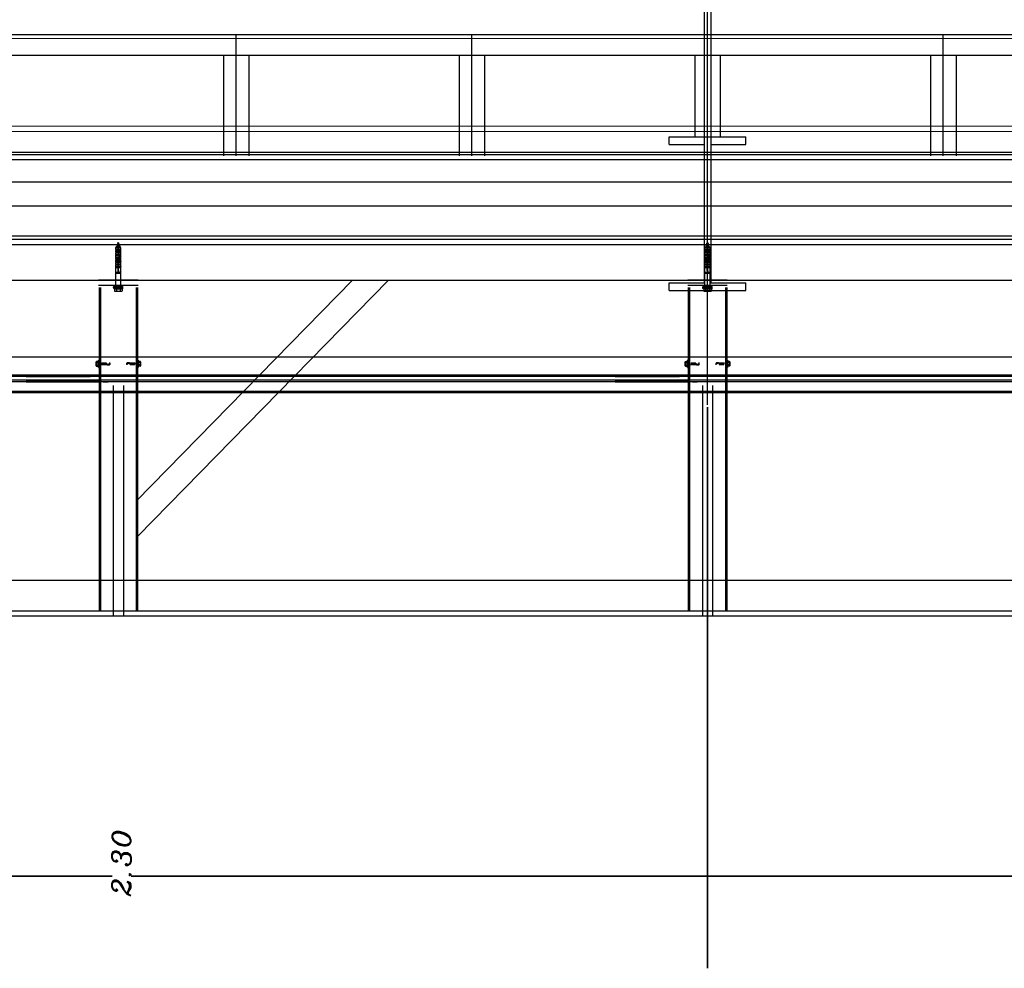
# Model space of a CAD drawing. Header units: millimetres. Extents: x -74 to 79, y 0 to 54.
# Tile 27 of 164: x -59.23 to -57.31, y 7.66 to 9.51. Entities that reach past the tile are written whole.
import ezdxf

# ---------------------------------------------------------------- set-up
doc = ezdxf.new("R2010")
doc.units = ezdxf.units.MM
doc.linetypes.add('HIDDENX2', pattern=[0.75, 0.5, -0.25])
for name, color, linetype, lineweight in [('01_NeubauBemaßung', 7, 'Continuous', 20), ('Alu-0.5', 7, 'Continuous', 20), ('Arktura_Atmosphera_Standard_Rise$Drops', 7, 'Continuous', 20), ('Arktura_Atmosphera_Standard_Rise$Ribs', 7, 'Continuous', 20), ('Bemaßung 1_100', 7, 'Continuous', 20)]:
    doc.layers.add(name, color=color, linetype=linetype, lineweight=lineweight)
doc.styles.add('Italic', font='Italic', dxfattribs={"width": 1.15})

msp = doc.modelspace()

# ---------------------------------------------------------------- linework, layer by layer
at = {"color": 2, "linetype": 'Continuous', "lineweight": 35}
for p, q in [((-57.8846342, 8.7569307), (-57.8846342, 7.6612995)), ((-57.8846342, 8.7569307), (-57.8846342, 7.6612995)), ((-60.1656342, 7.8412995), (-59.0465751, 7.8412995)), ((-57.9036342, 7.8412995), (-59.0098183, 7.8412995)), ((-57.8846342, 7.8412995), (-57.9036342, 7.8412995)), ((-57.8846342, 7.8412995), (-57.8656342, 7.8412995)), ((-57.8656342, 7.8412995), (-56.7465751, 7.8412995))]:
    msp.add_line(p, q, dxfattribs=at)
at = {"layer": '01_NeubauBemaßung', "color": 3, "linetype": 'HIDDENX2', "lineweight": 25, "ltscale": 0.5}
for p, q in [((-59.037831, 9.0718085), (-59.0369254, 9.0723314)), ((-59.037831, 9.0718085), (-59.0312511, 9.070598)), ((-59.037831, 9.0718085), (-59.037831, 9.0717085)), ((-59.037831, 9.0717085), (-59.0317947, 9.070598)), ((-59.037831, 9.0717085), (-59.037231, 9.0713621)), ((-59.0374719, 9.070598), (-59.037231, 9.0713621)), ((-59.037231, 9.0713621), (-59.0338219, 9.070598)), ((-59.0370653, 9.0742369), (-59.0361597, 9.0747598)), ((-59.0370653, 9.0742369), (-59.0319247, 9.0733537)), ((-59.0370653, 9.0742369), (-59.0370653, 9.0741369)), ((-59.0370653, 9.0741369), (-59.0319247, 9.0732537)), ((-59.0370653, 9.0741369), (-59.0364653, 9.0737905)), ((-59.0369254, 9.0723314), (-59.0364653, 9.0737905)), ((-59.0369254, 9.0723314), (-59.0319357, 9.0710392)), ((-59.0364653, 9.0737905), (-59.0364642, 9.0737941)), ((-59.0364653, 9.0737905), (-59.0325247, 9.0729072)), ((-59.0362997, 9.0766653), (-59.0353941, 9.0771882)), ((-59.0362997, 9.0766653), (-59.0328068, 9.0761514)), ((-59.0362997, 9.0766653), (-59.0362997, 9.0765653)), ((-59.0362997, 9.0765653), (-59.0328068, 9.0760514)), ((-59.0362997, 9.0765653), (-59.0356997, 9.0762189)), ((-59.0361597, 9.0747598), (-59.0356997, 9.0762189)), ((-59.0361597, 9.0747598), (-59.0328303, 9.0738765)), ((-59.0356997, 9.0762189), (-59.0334068, 9.075705)), ((-59.0353941, 9.0771882), (-59.0346342, 9.079598)), ((-59.0353941, 9.0771882), (-59.0337124, 9.0766742)), ((-59.0346342, 9.079598), (-59.0337124, 9.0766742)), ((-59.0337124, 9.0766742), (-59.0328068, 9.0761514)), ((-59.0334068, 9.075705), (-59.0328068, 9.0760514)), ((-59.0334068, 9.075705), (-59.0328303, 9.0738765)), ((-59.0328303, 9.0738765), (-59.0319247, 9.0733537)), ((-59.0328068, 9.0761514), (-59.0328068, 9.0760514)), ((-59.0325322, 9.0729312), (-59.0325247, 9.0729072)), ((-59.0325284, 9.0729192), (-59.0319357, 9.0710392)), ((-59.0325247, 9.0729072), (-59.0319247, 9.0732537)), ((-59.0319357, 9.0710392), (-59.0311715, 9.070598)), ((-59.0319247, 9.0733537), (-59.0319247, 9.0732537)), ((-57.887831, 9.0718085), (-57.8869254, 9.0723314)), ((-57.887831, 9.0718085), (-57.8812511, 9.070598)), ((-57.887831, 9.0718085), (-57.887831, 9.0717085)), ((-57.887831, 9.0717085), (-57.8817947, 9.070598)), ((-57.887831, 9.0717085), (-57.887231, 9.0713621)), ((-57.8874719, 9.070598), (-57.887231, 9.0713621)), ((-57.887231, 9.0713621), (-57.8838219, 9.070598)), ((-57.8870653, 9.0742369), (-57.8861597, 9.0747598)), ((-57.8870653, 9.0742369), (-57.8819247, 9.0733537)), ((-57.8870653, 9.0742369), (-57.8870653, 9.0741369)), ((-57.8870653, 9.0741369), (-57.8819247, 9.0732537)), ((-57.8870653, 9.0741369), (-57.8864653, 9.0737905)), ((-57.8869254, 9.0723314), (-57.8864653, 9.0737905)), ((-57.8869254, 9.0723314), (-57.8819357, 9.0710392)), ((-57.8864653, 9.0737905), (-57.8864642, 9.0737941)), ((-57.8864653, 9.0737905), (-57.8825247, 9.0729072)), ((-57.8862997, 9.0766653), (-57.8853941, 9.0771882)), ((-57.8862997, 9.0766653), (-57.8828068, 9.0761514)), ((-57.8862997, 9.0766653), (-57.8862997, 9.0765653)), ((-57.8862997, 9.0765653), (-57.8828068, 9.0760514)), ((-57.8862997, 9.0765653), (-57.8856997, 9.0762189)), ((-57.8861597, 9.0747598), (-57.8856997, 9.0762189)), ((-57.8861597, 9.0747598), (-57.8828303, 9.0738765)), ((-57.8856997, 9.0762189), (-57.8834068, 9.075705)), ((-57.8853941, 9.0771882), (-57.8846342, 9.079598)), ((-57.8853941, 9.0771882), (-57.8837124, 9.0766742)), ((-57.8846342, 9.079598), (-57.8837124, 9.0766742)), ((-57.8837124, 9.0766742), (-57.8828068, 9.0761514)), ((-57.8834068, 9.075705), (-57.8828068, 9.0760514)), ((-57.8834068, 9.075705), (-57.8828303, 9.0738765)), ((-57.8828303, 9.0738765), (-57.8819247, 9.0733537)), ((-57.8828068, 9.0761514), (-57.8828068, 9.0760514)), ((-57.8825322, 9.0729312), (-57.8825247, 9.0729072)), ((-57.8825284, 9.0729192), (-57.8819357, 9.0710392)), ((-57.8825247, 9.0729072), (-57.8819247, 9.0732537)), ((-57.8819357, 9.0710392), (-57.8811715, 9.070598)), ((-57.8819247, 9.0733537), (-57.8819247, 9.0732537)), ((-59.0396342, 9.068098), (-59.0381909, 9.070598)), ((-59.0396342, 9.068098), (-59.0351342, 9.068098)), ((-59.0396342, 9.065098), (-59.0396342, 9.068098)), ((-59.0396342, 9.065098), (-59.0351342, 9.065098)), ((-59.0396342, 9.063348), (-59.0391189, 9.0646905)), ((-59.0396342, 9.063348), (-59.0351342, 9.063348)), ((-59.0396342, 9.060348), (-59.0396342, 9.063348)), ((-59.0396342, 9.060348), (-59.0351342, 9.060348)), ((-59.0396342, 9.058598), (-59.0391189, 9.0599405)), ((-59.0396342, 9.055598), (-59.0396342, 9.058598)), ((-59.0396342, 9.058598), (-59.0351342, 9.058598)), ((-59.0396342, 9.055598), (-59.0341779, 9.055598)), ((-59.0396342, 9.053848), (-59.0391189, 9.0551905)), ((-59.0396342, 9.053848), (-59.0333082, 9.053848)), ((-59.0396342, 9.050848), (-59.0396342, 9.053848)), ((-59.0381909, 9.070598), (-59.0346342, 9.070598)), ((-59.0351342, 9.0574396), (-59.0351342, 9.069598)), ((-59.0346342, 9.070598), (-59.0310776, 9.070598)), ((-59.0341342, 9.0574396), (-59.0341342, 9.069598)), ((-59.0341342, 9.068098), (-59.0296342, 9.068098)), ((-59.0341342, 9.065098), (-59.0296342, 9.065098)), ((-59.0341342, 9.063348), (-59.0296342, 9.063348)), ((-59.0341342, 9.060348), (-59.0296342, 9.060348)), ((-59.0341342, 9.058598), (-59.0296342, 9.058598)), ((-59.0329716, 9.055598), (-59.0296342, 9.055598)), ((-59.0322784, 9.053848), (-59.0296342, 9.053848)), ((-59.0296342, 9.068098), (-59.0310776, 9.070598)), ((-59.0296342, 9.063348), (-59.0301496, 9.0646905)), ((-59.0296342, 9.058598), (-59.0301496, 9.0599405)), ((-59.0296342, 9.053848), (-59.0301496, 9.0551905)), ((-59.0296342, 9.065098), (-59.0296342, 9.068098)), ((-59.0296342, 9.060348), (-59.0296342, 9.063348)), ((-59.0296342, 9.055598), (-59.0296342, 9.058598)), ((-59.0296342, 9.050848), (-59.0296342, 9.053848)), ((-57.8896342, 9.068098), (-57.8881909, 9.070598)), ((-57.8896342, 9.068098), (-57.8851342, 9.068098)), ((-57.8896342, 9.065098), (-57.8896342, 9.068098)), ((-57.8896342, 9.065098), (-57.8851342, 9.065098)), ((-57.8896342, 9.063348), (-57.8891189, 9.0646905)), ((-57.8896342, 9.063348), (-57.8851342, 9.063348)), ((-57.8896342, 9.060348), (-57.8896342, 9.063348)), ((-57.8896342, 9.060348), (-57.8851342, 9.060348)), ((-57.8896342, 9.058598), (-57.8891189, 9.0599405)), ((-57.8896342, 9.055598), (-57.8896342, 9.058598)), ((-57.8896342, 9.058598), (-57.8851342, 9.058598)), ((-57.8896342, 9.055598), (-57.8841779, 9.055598)), ((-57.8896342, 9.053848), (-57.8891189, 9.0551905)), ((-57.8896342, 9.053848), (-57.8833082, 9.053848)), ((-57.8896342, 9.050848), (-57.8896342, 9.053848)), ((-57.8881909, 9.070598), (-57.8846342, 9.070598)), ((-57.8851342, 9.0574396), (-57.8851342, 9.069598)), ((-57.8846342, 9.070598), (-57.8810776, 9.070598)), ((-57.8841342, 9.0574396), (-57.8841342, 9.069598)), ((-57.8841342, 9.068098), (-57.8796342, 9.068098)), ((-57.8841342, 9.065098), (-57.8796342, 9.065098)), ((-57.8841342, 9.063348), (-57.8796342, 9.063348)), ((-57.8841342, 9.060348), (-57.8796342, 9.060348)), ((-57.8841342, 9.058598), (-57.8796342, 9.058598)), ((-57.8829716, 9.055598), (-57.8796342, 9.055598)), ((-57.8822784, 9.053848), (-57.8796342, 9.053848)), ((-57.8796342, 9.068098), (-57.8810776, 9.070598)), ((-57.8796342, 9.063348), (-57.8801496, 9.0646905)), ((-57.8796342, 9.058598), (-57.8801496, 9.0599405)), ((-57.8796342, 9.053848), (-57.8801496, 9.0551905)), ((-57.8796342, 9.065098), (-57.8796342, 9.068098)), ((-57.8796342, 9.060348), (-57.8796342, 9.063348)), ((-57.8796342, 9.055598), (-57.8796342, 9.058598)), ((-57.8796342, 9.050848), (-57.8796342, 9.053848)), ((-59.0396342, 9.050848), (-59.0334295, 9.050848)), ((-59.0396342, 9.049098), (-59.0391189, 9.0504405)), ((-59.0396342, 9.046098), (-59.0396342, 9.049098)), ((-59.0396342, 9.049098), (-59.0345082, 9.049098)), ((-59.0396342, 9.046098), (-59.0367758, 9.046098)), ((-59.0396342, 9.044348), (-59.0391189, 9.0456905)), ((-59.0396342, 9.041348), (-59.0396342, 9.044348)), ((-59.0396342, 9.044348), (-59.0371271, 9.044348)), ((-59.0396342, 9.041348), (-59.0364887, 9.041348)), ((-59.0396342, 9.039598), (-59.0391189, 9.0409405)), ((-59.0396342, 9.039598), (-59.035237, 9.039598)), ((-59.0396342, 9.036598), (-59.0396342, 9.039598)), ((-59.0396342, 9.036598), (-59.0351342, 9.036598)), ((-59.0396342, 9.034848), (-59.0391189, 9.0361905)), ((-59.0396342, 9.031848), (-59.0396342, 9.034848)), ((-59.0396342, 9.034848), (-59.0351342, 9.034848)), ((-59.0361257, 9.044348), (-59.0296342, 9.044348)), ((-59.035698, 9.046098), (-59.0296342, 9.046098)), ((-59.0353378, 9.041348), (-59.0296342, 9.041348)), ((-59.0351342, 9.023964), (-59.0351342, 9.0391564)), ((-59.0341836, 9.039598), (-59.0296342, 9.039598)), ((-59.0341342, 9.023964), (-59.0341342, 9.0391564)), ((-59.0341342, 9.036598), (-59.0296342, 9.036598)), ((-59.0341342, 9.034848), (-59.0296342, 9.034848)), ((-59.0332202, 9.049098), (-59.0296342, 9.049098)), ((-59.0323779, 9.050848), (-59.0296342, 9.050848)), ((-59.0296342, 9.049098), (-59.0301496, 9.0504405)), ((-59.0296342, 9.044348), (-59.0301496, 9.0456905)), ((-59.0296342, 9.039598), (-59.0301496, 9.0409405)), ((-59.0296342, 9.034848), (-59.0301496, 9.0361905)), ((-59.0296342, 9.046098), (-59.0296342, 9.049098)), ((-59.0296342, 9.041348), (-59.0296342, 9.044348)), ((-59.0296342, 9.036598), (-59.0296342, 9.039598)), ((-59.0296342, 9.031848), (-59.0296342, 9.034848)), ((-57.8896342, 9.050848), (-57.8834295, 9.050848)), ((-57.8896342, 9.049098), (-57.8891189, 9.0504405)), ((-57.8896342, 9.046098), (-57.8896342, 9.049098)), ((-57.8896342, 9.049098), (-57.8845082, 9.049098)), ((-57.8896342, 9.046098), (-57.8867758, 9.046098)), ((-57.8896342, 9.044348), (-57.8891189, 9.0456905)), ((-57.8896342, 9.041348), (-57.8896342, 9.044348)), ((-57.8896342, 9.044348), (-57.8871271, 9.044348)), ((-57.8896342, 9.041348), (-57.8864887, 9.041348)), ((-57.8896342, 9.039598), (-57.8891189, 9.0409405)), ((-57.8896342, 9.039598), (-57.885237, 9.039598)), ((-57.8896342, 9.036598), (-57.8896342, 9.039598)), ((-57.8896342, 9.036598), (-57.8851342, 9.036598)), ((-57.8896342, 9.034848), (-57.8891189, 9.0361905)), ((-57.8896342, 9.031848), (-57.8896342, 9.034848)), ((-57.8896342, 9.034848), (-57.8851342, 9.034848)), ((-57.8861257, 9.044348), (-57.8796342, 9.044348)), ((-57.885698, 9.046098), (-57.8796342, 9.046098)), ((-57.8853378, 9.041348), (-57.8796342, 9.041348)), ((-57.8851342, 9.023964), (-57.8851342, 9.0391564)), ((-57.8841836, 9.039598), (-57.8796342, 9.039598)), ((-57.8841342, 9.023964), (-57.8841342, 9.0391564)), ((-57.8841342, 9.036598), (-57.8796342, 9.036598)), ((-57.8841342, 9.034848), (-57.8796342, 9.034848)), ((-57.8832202, 9.049098), (-57.8796342, 9.049098)), ((-57.8823779, 9.050848), (-57.8796342, 9.050848)), ((-57.8796342, 9.049098), (-57.8801496, 9.0504405)), ((-57.8796342, 9.044348), (-57.8801496, 9.0456905)), ((-57.8796342, 9.039598), (-57.8801496, 9.0409405)), ((-57.8796342, 9.034848), (-57.8801496, 9.0361905)), ((-57.8796342, 9.046098), (-57.8796342, 9.049098)), ((-57.8796342, 9.041348), (-57.8796342, 9.044348)), ((-57.8796342, 9.036598), (-57.8796342, 9.039598)), ((-57.8796342, 9.031848), (-57.8796342, 9.034848)), ((-59.0396342, 9.031848), (-59.0351342, 9.031848)), ((-59.0396342, 9.030098), (-59.0392232, 9.0311688)), ((-59.0396342, 9.020598), (-59.0396342, 9.030098)), ((-59.0396342, 9.030098), (-59.0351342, 9.030098)), ((-59.0396342, 8.9936141), (-59.0396342, 9.020598)), ((-59.0396342, 9.020598), (-59.0296342, 9.020598)), ((-59.0396342, 9.018598), (-59.0296342, 9.018598)), ((-59.0341342, 9.031848), (-59.0296342, 9.031848)), ((-59.0341342, 9.030098), (-59.0296342, 9.030098)), ((-59.0296342, 9.030098), (-59.0300453, 9.0311688)), ((-59.0296342, 9.020598), (-59.0296342, 9.030098)), ((-59.0296342, 8.9936141), (-59.0296342, 9.020598)), ((-57.8896342, 9.031848), (-57.8851342, 9.031848)), ((-57.8896342, 9.030098), (-57.8892232, 9.0311688)), ((-57.8896342, 9.020598), (-57.8896342, 9.030098)), ((-57.8896342, 9.030098), (-57.8851342, 9.030098)), ((-57.8896342, 8.9936141), (-57.8896342, 9.020598)), ((-57.8896342, 9.020598), (-57.8796342, 9.020598)), ((-57.8896342, 9.018598), (-57.8796342, 9.018598)), ((-57.8841342, 9.031848), (-57.8796342, 9.031848)), ((-57.8841342, 9.030098), (-57.8796342, 9.030098)), ((-57.8796342, 9.030098), (-57.8800453, 9.0311688)), ((-57.8796342, 9.020598), (-57.8796342, 9.030098)), ((-57.8796342, 8.9936141), (-57.8796342, 9.020598)), ((-59.0437527, 8.9907984), (-59.0437527, 8.9924016)), ((-59.0436342, 8.990598), (-59.0256342, 8.990598)), ((-59.0436342, 8.989098), (-59.0436342, 8.990598)), ((-59.0436342, 8.989098), (-59.0256342, 8.989098)), ((-59.0436342, 8.989098), (-59.0421398, 8.9885231)), ((-59.0257162, 8.992602), (-59.0435523, 8.992602)), ((-59.0406598, 8.990598), (-59.0435523, 8.990598)), ((-59.0421398, 8.9885231), (-59.0421398, 8.984098)), ((-59.0406598, 8.990598), (-59.0286087, 8.990598)), ((-59.0402634, 8.983598), (-59.038387, 8.983598)), ((-59.0296342, 8.9936141), (-59.0396342, 8.9936141)), ((-59.038387, 8.9885231), (-59.038387, 8.984098)), ((-59.038387, 8.983598), (-59.0308815, 8.983598)), ((-59.0308815, 8.9885231), (-59.0308815, 8.984098)), ((-59.0308815, 8.983598), (-59.0290051, 8.983598)), ((-59.0286087, 8.990598), (-59.0257162, 8.990598)), ((-59.0256342, 8.989098), (-59.0271287, 8.9885231)), ((-59.0271287, 8.9885231), (-59.0271287, 8.984098)), ((-59.0256342, 8.989098), (-59.0256342, 8.990598)), ((-59.0255158, 8.9907984), (-59.0255158, 8.9924016)), ((-57.8937527, 8.9907984), (-57.8937527, 8.9924016)), ((-57.8936342, 8.990598), (-57.8756342, 8.990598)), ((-57.8936342, 8.989098), (-57.8936342, 8.990598)), ((-57.8936342, 8.989098), (-57.8756342, 8.989098)), ((-57.8936342, 8.989098), (-57.8921398, 8.9885231)), ((-57.8757162, 8.992602), (-57.8935523, 8.992602)), ((-57.8906598, 8.990598), (-57.8935523, 8.990598)), ((-57.8921398, 8.9885231), (-57.8921398, 8.984098)), ((-57.8906598, 8.990598), (-57.8786087, 8.990598)), ((-57.8902634, 8.983598), (-57.888387, 8.983598)), ((-57.8796342, 8.9936141), (-57.8896342, 8.9936141)), ((-57.888387, 8.9885231), (-57.888387, 8.984098)), ((-57.888387, 8.983598), (-57.8808815, 8.983598)), ((-57.8808815, 8.9885231), (-57.8808815, 8.984098)), ((-57.8808815, 8.983598), (-57.8790051, 8.983598)), ((-57.8786087, 8.990598), (-57.8757162, 8.990598)), ((-57.8756342, 8.989098), (-57.8771287, 8.9885231)), ((-57.8771287, 8.9885231), (-57.8771287, 8.984098)), ((-57.8756342, 8.989098), (-57.8756342, 8.990598)), ((-57.8755158, 8.9907984), (-57.8755158, 8.9924016))]:
    msp.add_line(p, q, dxfattribs=at)
at = {"layer": '01_NeubauBemaßung', "color": 3, "linetype": 'Continuous', "lineweight": 25}
for p, q in [((-58.9961741, 9.005102), (-59.0730943, 9.005102)), ((-58.9961741, 8.995102), (-59.0730943, 8.995102)), ((-58.9996342, 8.5733131), (-58.577234, 9.005102)), ((-58.9971342, 8.5043678), (-58.5072878, 9.005102)), ((-57.8461741, 9.005102), (-57.9230943, 9.005102)), ((-57.8461741, 8.995102), (-57.9230943, 8.995102)), ((-59.0721342, 8.990602), (-59.0721342, 8.359548)), ((-59.0696342, 8.990602), (-59.0696342, 8.359548)), ((-58.9996342, 8.990602), (-58.9996342, 8.359548)), ((-58.9971342, 8.990602), (-58.9971342, 8.359548)), ((-57.9221342, 8.990602), (-57.9221342, 8.359548)), ((-57.9196342, 8.990602), (-57.9196342, 8.359548)), ((-57.8496342, 8.990602), (-57.8496342, 8.359548)), ((-57.8471342, 8.990602), (-57.8471342, 8.359548)), ((-54.9230144, 8.8548552), (-62.8647351, 8.8548552)), ((-59.0779775, 8.8381565), (-59.0779775, 8.8455512)), ((-59.0773731, 8.8466494), (-59.0738863, 8.8466494)), ((-59.0773731, 8.8444531), (-59.0737462, 8.8444531)), ((-59.0773731, 8.8440501), (-59.0737462, 8.8440501)), ((-59.0738714, 8.846734), (-59.0734733, 8.8489373)), ((-59.0737462, 8.8440501), (-59.0737462, 8.8444531)), ((-59.0734439, 8.8346957), (-59.0734439, 8.849012)), ((-59.0732749, 8.8491038), (-59.0723357, 8.8491038)), ((-59.0721342, 8.8348053), (-59.0721342, 8.8489024)), ((-59.0666342, 8.8409138), (-59.0659428, 8.8439541)), ((-59.0570528, 8.8415691), (-59.0666342, 8.8432585)), ((-59.0605946, 8.8396364), (-59.0666342, 8.8407014)), ((-59.0664474, 8.8391038), (-59.0654922, 8.8446038)), ((-59.0659968, 8.8397535), (-59.0650415, 8.8439541)), ((-59.0650748, 8.8397535), (-59.0641196, 8.8439541)), ((-59.0646242, 8.8391038), (-59.0636689, 8.8446038)), ((-59.0641735, 8.8397535), (-59.0632182, 8.8439541)), ((-59.0632516, 8.8397535), (-59.0622963, 8.8439541)), ((-59.0628009, 8.8391038), (-59.0618456, 8.8446038)), ((-59.0623503, 8.8397535), (-59.061395, 8.8439541)), ((-59.0614283, 8.8397535), (-59.060473, 8.8439541)), ((-59.0609777, 8.8391038), (-59.0600224, 8.8446038)), ((-59.060527, 8.8397535), (-59.0595717, 8.8439541)), ((-59.0596051, 8.8397535), (-59.0586498, 8.8439541)), ((-59.0591544, 8.8391038), (-59.0581991, 8.8446038)), ((-59.0587037, 8.8397535), (-59.0577484, 8.8439541)), ((-59.0577818, 8.8397535), (-59.0570528, 8.842959)), ((-59.057552, 8.8393555), (-59.0570528, 8.842959)), ((-59.0572836, 8.8393555), (-59.0570528, 8.842959)), ((-59.0570528, 8.8395873), (-59.0570528, 8.842959)), ((-59.0519048, 8.8399399), (-59.0505646, 8.8418538)), ((-59.0173637, 8.8437678), (-59.0187038, 8.8418539)), ((-59.0175472, 8.8441204), (-59.0173637, 8.8437678)), ((-59.0130944, 8.8437678), (-59.0173637, 8.8437678)), ((-59.0117165, 8.8443522), (-59.0122157, 8.8407487)), ((-59.0119849, 8.8443522), (-59.0122157, 8.8407487)), ((-59.0122157, 8.8441204), (-59.0122157, 8.8407487)), ((-59.0114867, 8.8439542), (-59.0122157, 8.8407487)), ((-59.0122157, 8.8421386), (-59.0026342, 8.8404492)), ((-59.0105648, 8.8439542), (-59.01152, 8.8397536)), ((-59.0101141, 8.8446039), (-59.0110694, 8.8391039)), ((-59.0096634, 8.8439542), (-59.0106187, 8.8397536)), ((-59.0087415, 8.8439542), (-59.0096968, 8.8397536)), ((-59.0082908, 8.8446039), (-59.0092461, 8.8391039)), ((-59.0078402, 8.8439542), (-59.0087955, 8.8397536)), ((-59.0086739, 8.8440713), (-59.0026342, 8.8430063)), ((-59.0069182, 8.8439542), (-59.0078735, 8.8397536)), ((-59.0064676, 8.8446039), (-59.0074229, 8.8391039)), ((-59.0060169, 8.8439542), (-59.0069722, 8.8397536)), ((-59.005095, 8.8439542), (-59.0060503, 8.8397536)), ((-59.0046443, 8.8446039), (-59.0055996, 8.8391039)), ((-59.0041936, 8.8439542), (-59.0051489, 8.8397536)), ((-59.0032717, 8.8439542), (-59.004227, 8.8397536)), ((-59.002821, 8.8446039), (-59.0037763, 8.8391039)), ((-59.0026342, 8.8427939), (-59.0033257, 8.8397536)), ((-58.9971342, 8.8489024), (-58.9971342, 8.8348053)), ((-58.9959936, 8.8491038), (-58.9969327, 8.8491038)), ((-58.9958245, 8.849012), (-58.9958245, 8.8346957)), ((-58.9957952, 8.8489373), (-58.9953971, 8.846734)), ((-58.9918954, 8.8444531), (-58.9955223, 8.8444531)), ((-58.9955223, 8.8444531), (-58.9955223, 8.8440501)), ((-58.9918954, 8.8440501), (-58.9955223, 8.8440501)), ((-58.9918954, 8.8466494), (-58.995383, 8.8466494)), ((-58.991291, 8.8455512), (-58.991291, 8.8381565)), ((-57.9279775, 8.8381565), (-57.9279775, 8.8455512)), ((-57.9273731, 8.8466494), (-57.9238863, 8.8466494)), ((-57.9273731, 8.8444531), (-57.9237462, 8.8444531)), ((-57.9273731, 8.8440501), (-57.9237462, 8.8440501)), ((-57.9238714, 8.846734), (-57.9234733, 8.8489373)), ((-57.9237462, 8.8440501), (-57.9237462, 8.8444531)), ((-57.9234439, 8.8346957), (-57.9234439, 8.849012)), ((-57.9232749, 8.8491038), (-57.9223357, 8.8491038)), ((-57.9221342, 8.8348053), (-57.9221342, 8.8489024)), ((-57.9166342, 8.8409138), (-57.9159428, 8.8439541)), ((-57.9070528, 8.8415691), (-57.9166342, 8.8432585)), ((-57.9105946, 8.8396364), (-57.9166342, 8.8407014)), ((-57.9164474, 8.8391038), (-57.9154922, 8.8446038)), ((-57.9159968, 8.8397535), (-57.9150415, 8.8439541)), ((-57.9150748, 8.8397535), (-57.9141196, 8.8439541)), ((-57.9146242, 8.8391038), (-57.9136689, 8.8446038)), ((-57.9141735, 8.8397535), (-57.9132182, 8.8439541)), ((-57.9132516, 8.8397535), (-57.9122963, 8.8439541)), ((-57.9128009, 8.8391038), (-57.9118456, 8.8446038)), ((-57.9123503, 8.8397535), (-57.911395, 8.8439541)), ((-57.9114283, 8.8397535), (-57.910473, 8.8439541)), ((-57.9109777, 8.8391038), (-57.9100224, 8.8446038)), ((-57.910527, 8.8397535), (-57.9095717, 8.8439541)), ((-57.9096051, 8.8397535), (-57.9086498, 8.8439541)), ((-57.9091544, 8.8391038), (-57.9081991, 8.8446038)), ((-57.9087037, 8.8397535), (-57.9077484, 8.8439541)), ((-57.9077818, 8.8397535), (-57.9070528, 8.842959)), ((-57.907552, 8.8393555), (-57.9070528, 8.842959)), ((-57.9072836, 8.8393555), (-57.9070528, 8.842959)), ((-57.9070528, 8.8395873), (-57.9070528, 8.842959)), ((-57.9019048, 8.8399399), (-57.9005646, 8.8418538)), ((-57.8673637, 8.8437678), (-57.8687038, 8.8418539)), ((-57.8675472, 8.8441204), (-57.8673637, 8.8437678)), ((-57.8630944, 8.8437678), (-57.8673637, 8.8437678)), ((-57.8617165, 8.8443522), (-57.8622157, 8.8407487)), ((-57.8619849, 8.8443522), (-57.8622157, 8.8407487)), ((-57.8622157, 8.8441204), (-57.8622157, 8.8407487)), ((-57.8614867, 8.8439542), (-57.8622157, 8.8407487)), ((-57.8622157, 8.8421386), (-57.8526342, 8.8404492)), ((-57.8605648, 8.8439542), (-57.86152, 8.8397536)), ((-57.8601141, 8.8446039), (-57.8610694, 8.8391039)), ((-57.8596634, 8.8439542), (-57.8606187, 8.8397536)), ((-57.8587415, 8.8439542), (-57.8596968, 8.8397536)), ((-57.8582908, 8.8446039), (-57.8592461, 8.8391039)), ((-57.8578402, 8.8439542), (-57.8587955, 8.8397536)), ((-57.8586739, 8.8440713), (-57.8526342, 8.8430063)), ((-57.8569182, 8.8439542), (-57.8578735, 8.8397536)), ((-57.8564676, 8.8446039), (-57.8574229, 8.8391039)), ((-57.8560169, 8.8439542), (-57.8569722, 8.8397536)), ((-57.855095, 8.8439542), (-57.8560503, 8.8397536)), ((-57.8546443, 8.8446039), (-57.8555996, 8.8391039)), ((-57.8541936, 8.8439542), (-57.8551489, 8.8397536)), ((-57.8532717, 8.8439542), (-57.854227, 8.8397536)), ((-57.852821, 8.8446039), (-57.8537763, 8.8391039)), ((-57.8526342, 8.8427939), (-57.8533257, 8.8397536)), ((-57.8471342, 8.8489024), (-57.8471342, 8.8348053)), ((-57.8459936, 8.8491038), (-57.8469327, 8.8491038)), ((-57.8458245, 8.849012), (-57.8458245, 8.8346957)), ((-57.8457952, 8.8489373), (-57.8453971, 8.846734)), ((-57.8418954, 8.8444531), (-57.8455223, 8.8444531)), ((-57.8455223, 8.8444531), (-57.8455223, 8.8440501)), ((-57.8418954, 8.8440501), (-57.8455223, 8.8440501)), ((-57.8418954, 8.8466494), (-57.845383, 8.8466494)), ((-57.841291, 8.8455512), (-57.841291, 8.8381565)), ((-59.0773731, 8.8396576), (-59.0737462, 8.8396576)), ((-59.0773731, 8.8392546), (-59.0737462, 8.8392546)), ((-59.0773731, 8.8370583), (-59.0738855, 8.8370583)), ((-59.0734733, 8.8347704), (-59.0738714, 8.8369737)), ((-59.0737462, 8.8392546), (-59.0737462, 8.8396576)), ((-59.0732749, 8.8346039), (-59.0723357, 8.8346039)), ((-59.0561741, 8.8399399), (-59.0519048, 8.8399399)), ((-59.0517213, 8.8395873), (-59.0519048, 8.8399399)), ((-58.9959936, 8.8346039), (-58.9969327, 8.8346039)), ((-58.9953971, 8.8369737), (-58.9957952, 8.8347704)), ((-58.9955223, 8.8396576), (-58.9955223, 8.8392546)), ((-58.9918954, 8.8396576), (-58.9955223, 8.8396576)), ((-58.9918954, 8.8392546), (-58.9955223, 8.8392546)), ((-58.9918954, 8.8370583), (-58.9953822, 8.8370583)), ((-57.9273731, 8.8396576), (-57.9237462, 8.8396576)), ((-57.9273731, 8.8392546), (-57.9237462, 8.8392546)), ((-57.9273731, 8.8370583), (-57.9238855, 8.8370583)), ((-57.9234733, 8.8347704), (-57.9238714, 8.8369737)), ((-57.9237462, 8.8392546), (-57.9237462, 8.8396576)), ((-57.9232749, 8.8346039), (-57.9223357, 8.8346039)), ((-57.9061741, 8.8399399), (-57.9019048, 8.8399399)), ((-57.9017213, 8.8395873), (-57.9019048, 8.8399399)), ((-57.8459936, 8.8346039), (-57.8469327, 8.8346039)), ((-57.8453971, 8.8369737), (-57.8457952, 8.8347704)), ((-57.8455223, 8.8396576), (-57.8455223, 8.8392546)), ((-57.8418954, 8.8396576), (-57.8455223, 8.8396576)), ((-57.8418954, 8.8392546), (-57.8455223, 8.8392546)), ((-57.8418954, 8.8370583), (-57.8453822, 8.8370583)), ((-54.9230144, 8.8198538), (-62.8647351, 8.8198538)), ((-54.9230144, 8.8168538), (-62.8647351, 8.8168538)), ((-54.9230144, 8.8098538), (-62.8647351, 8.8098538)), ((-54.9230144, 8.8068538), (-62.8647351, 8.8068538)), ((-59.2146342, 8.8198538), (-59.0896342, 8.8198538)), ((-59.2146342, 8.8168538), (-59.0896342, 8.8168538)), ((-59.2146342, 8.8098538), (-59.0721342, 8.8098536)), ((-59.2146342, 8.8068538), (-59.0721342, 8.8068538)), ((-59.0641342, 8.8068538), (-59.0546342, 8.8068538)), ((-59.0051342, 8.8068538), (-59.0146342, 8.8068538)), ((-58.8546342, 8.8068538), (-58.9971342, 8.8068538)), ((-58.8546342, 8.8098538), (-58.9806342, 8.8098536)), ((-58.8546342, 8.8198538), (-58.9796343, 8.8198538)), ((-58.8546342, 8.8168538), (-58.9796343, 8.8168538)), ((-58.0646342, 8.8198538), (-57.9396342, 8.8198538)), ((-58.0646342, 8.8168538), (-57.9396342, 8.8168538)), ((-58.0646342, 8.8098538), (-57.9221342, 8.8098536)), ((-58.0646342, 8.8068538), (-57.9221342, 8.8068538)), ((-57.9141342, 8.8068538), (-57.9046342, 8.8068538)), ((-57.8551342, 8.8068538), (-57.8646342, 8.8068538)), ((-57.7046342, 8.8068538), (-57.8471342, 8.8068538)), ((-57.7046342, 8.8098538), (-57.8306342, 8.8098536)), ((-57.7046342, 8.8198538), (-57.8296343, 8.8198538)), ((-57.7046342, 8.8168538), (-57.8296343, 8.8168538)), ((-54.9230144, 8.7878538), (-62.8647351, 8.7878538)), ((-54.9230144, 8.7848538), (-62.8647351, 8.7848538)), ((-59.0446342, 8.7995644), (-59.0446342, 8.349548)), ((-59.0246342, 8.7995644), (-59.0246342, 8.349548)), ((-57.8946342, 8.7995644), (-57.8946342, 8.349548)), ((-57.8746342, 8.7995644), (-57.8746342, 8.349548)), ((-62.8647351, 8.419548), (-54.9230144, 8.419548)), ((-62.8647351, 8.359548), (-54.9230144, 8.359548)), ((-62.8647351, 8.349548), (-54.9230144, 8.349548))]:
    msp.add_line(p, q, dxfattribs=at)
at = {"layer": '01_NeubauBemaßung', "color": 3, "linetype": 'HIDDENX2', "lineweight": 25, "ltscale": 0.5}
for centre, radius, start, end in [((-59.039399, 9.064798), 0.0003, 339.000001, 90), ((-59.039399, 9.060048), 0.0003, 338.9997475, 90), ((-59.039399, 9.055298), 0.0003, 339.000001, 90), ((-59.0346342, 9.069598), 0.0005, 359.9997847, 180.0002153), ((-59.0331342, 9.0574396), 0.002, 180.0001162, 224.415309), ((-59.0381342, 9.0525406), 0.005, 309.5211959, 44.4153086), ((-59.0381342, 9.0525406), 0.006, 309.521197, 44.415308), ((-59.0331342, 9.0574396), 0.001, 180.0002325, 224.4153128), ((-59.0298695, 9.064798), 0.0003, 90, 201.0000021), ((-59.0298695, 9.060048), 0.0003, 90, 201.0000506), ((-59.0298695, 9.055298), 0.0003, 90, 200.9993492), ((-57.889399, 9.064798), 0.0003, 339.000001, 90), ((-57.889399, 9.060048), 0.0003, 338.9997475, 90), ((-57.889399, 9.055298), 0.0003, 339.000001, 90), ((-57.8846342, 9.069598), 0.0005, 359.9997847, 180.0002153), ((-57.8831342, 9.0574396), 0.002, 180.0001162, 224.415309), ((-57.8881342, 9.0525406), 0.005, 309.5211959, 44.4153086), ((-57.8881342, 9.0525406), 0.006, 309.521197, 44.415308), ((-57.8831342, 9.0574396), 0.001, 180.0002325, 224.4153128), ((-57.8798695, 9.064798), 0.0003, 90, 201.0000021), ((-57.8798695, 9.060048), 0.0003, 90, 201.0000506), ((-57.8798695, 9.055298), 0.0003, 90, 200.9993492), ((-59.039399, 9.050548), 0.0003, 338.9995722, 90), ((-59.039399, 9.045798), 0.0003, 339.0002735, 90), ((-59.039399, 9.041048), 0.0003, 338.9993968, 90), ((-59.039399, 9.036298), 0.0003, 339.0000982, 90), ((-59.0311342, 9.0440554), 0.006, 129.521196, 224.415309), ((-59.0311342, 9.0440554), 0.005, 129.5211947, 224.4153086), ((-59.0361342, 9.0391564), 0.001, 0.0002149, 44.4153068), ((-59.0311342, 9.0525406), 0.006, 225, 230.4788049), ((-59.0381342, 9.0440554), 0.005, 45.572996, 50.478803), ((-59.0361342, 9.0391564), 0.002, 0.0001075, 44.415309), ((-59.0311342, 9.0525406), 0.005, 225.572996, 230.4788053), ((-59.0381342, 9.0440554), 0.006, 45, 50.478803), ((-59.0298695, 9.050548), 0.0003, 90, 201.000226), ((-59.0298695, 9.045798), 0.0003, 90, 200.9995246), ((-59.0298695, 9.041048), 0.0003, 90, 201.0004013), ((-59.0298695, 9.036298), 0.0003, 90, 200.9996999), ((-57.889399, 9.050548), 0.0003, 338.9995722, 90), ((-57.889399, 9.045798), 0.0003, 339.0002735, 90), ((-57.889399, 9.041048), 0.0003, 338.9993968, 90), ((-57.889399, 9.036298), 0.0003, 339.0000982, 90), ((-57.8811342, 9.0440554), 0.006, 129.521196, 224.415309), ((-57.8811342, 9.0440554), 0.005, 129.5211947, 224.4153086), ((-57.8861342, 9.0391564), 0.001, 0.0002149, 44.4153068), ((-57.8811342, 9.0525406), 0.006, 225, 230.4788049), ((-57.8881342, 9.0440554), 0.005, 45.572996, 50.478803), ((-57.8861342, 9.0391564), 0.002, 0.0001075, 44.415309), ((-57.8811342, 9.0525406), 0.005, 225.572996, 230.4788053), ((-57.8881342, 9.0440554), 0.006, 45, 50.478803), ((-57.8798695, 9.050548), 0.0003, 90, 201.000226), ((-57.8798695, 9.045798), 0.0003, 90, 200.9995246), ((-57.8798695, 9.041048), 0.0003, 90, 201.0004013), ((-57.8798695, 9.036298), 0.0003, 90, 200.9996999), ((-59.03969, 9.031348), 0.0005, 338.999999, 83.599079), ((-59.0346342, 9.023098), 0.001, 119.9999458, 59.9997614), ((-59.0295785, 9.031348), 0.0005, 96.400921, 201.000003), ((-57.88969, 9.031348), 0.0005, 338.999999, 83.599079), ((-57.8846342, 9.023098), 0.001, 119.9999458, 59.9997614), ((-57.8795785, 9.031348), 0.0005, 96.400921, 201.000003), ((-59.0435523, 8.9924016), 0.0002004, 90.0000376, 180), ((-59.0435523, 8.9907984), 0.0002004, 180, 269.9999624), ((-59.0402634, 8.9922101), 0.004137, 243.027831, 296.972237), ((-59.0402634, 8.9873688), 0.0037708, 240.1583036, 299.8417375), ((-59.0406464, 8.9936141), 0.001012, 270, 359.9998669), ((-59.0346342, 9.0039462), 0.0158731, 256.3244771, 283.6755229), ((-59.0346342, 8.9979313), 0.0143333, 254.8218141, 285.1781859), ((-59.0290051, 8.9922101), 0.004137, 243.027763, 296.9721912), ((-59.0290051, 8.9873688), 0.0037708, 240.1582625, 299.8416661), ((-59.0286221, 8.9936141), 0.0010121, 180.0001331, 270), ((-59.0257162, 8.9924016), 0.0002004, 0, 90.000806), ((-59.0257162, 8.9907984), 0.0002004, 269.999194, 0), ((-57.8935523, 8.9924016), 0.0002004, 90.0000376, 180), ((-57.8935523, 8.9907984), 0.0002004, 180, 269.9999624), ((-57.8902634, 8.9922101), 0.004137, 243.027831, 296.972237), ((-57.8902634, 8.9873688), 0.0037708, 240.1583036, 299.8417375), ((-57.8906464, 8.9936141), 0.001012, 270, 359.9998669), ((-57.8846342, 9.0039462), 0.0158731, 256.3244771, 283.6755229), ((-57.8846342, 8.9979313), 0.0143333, 254.8218141, 285.1781859), ((-57.8790051, 8.9922101), 0.004137, 243.027763, 296.9721912), ((-57.8790051, 8.9873688), 0.0037708, 240.1582625, 299.8416661), ((-57.8786221, 8.9936141), 0.0010121, 180.0001331, 270), ((-57.8757162, 8.9924016), 0.0002004, 0, 90.000806), ((-57.8757162, 8.9907984), 0.0002004, 269.999194, 0)]:
    msp.add_arc(centre, radius, start, end, dxfattribs=at)
at = {"layer": '01_NeubauBemaßung', "color": 3, "linetype": 'Continuous', "lineweight": 25}
for centre, radius, start, end in [((-59.0766778, 8.8455512), 0.0012997, 122.338063, 237.661937), ((-59.0736854, 8.8418538), 0.0042921, 149.223064, 210.776936), ((-59.0689238, 8.8458616), 0.0050238, 170.0000259, 196.282159), ((-59.0618773, 8.8418538), 0.0120704, 169.51636, 190.48364), ((-59.0732749, 8.8489024), 0.0002015, 90.0006946, 170.0003506), ((-59.0723357, 8.8489024), 0.0002015, 359.9995104, 89.9995569), ((-59.0500955, 8.830652), 0.0112019, 90.1983998, 127.0924061), ((-59.0501342, 8.8435426), 0.0016889, 160, 270), ((-59.019173, 8.8530557), 0.0112019, 270.1983998, 307.0924061), ((-59.0191342, 8.840165), 0.0016889, 340, 90), ((-58.9969328, 8.8489024), 0.0002015, 89.998765, 180.0004897), ((-58.9959936, 8.8489024), 0.0002015, 9.9997951, 90.0001443), ((-59.0003446, 8.8458616), 0.0050238, 343.717841, 9.9999799), ((-59.0073912, 8.8418538), 0.0120704, 349.51636, 10.48364), ((-58.9925907, 8.8455512), 0.0012997, 302.338063, 57.661937), ((-58.9955831, 8.8418538), 0.0042921, 329.223064, 30.776936), ((-57.9266778, 8.8455512), 0.0012997, 122.338063, 237.661937), ((-57.9236854, 8.8418538), 0.0042921, 149.223064, 210.776936), ((-57.9189238, 8.8458616), 0.0050238, 170.0000259, 196.282159), ((-57.9118773, 8.8418538), 0.0120704, 169.51636, 190.48364), ((-57.9232749, 8.8489024), 0.0002015, 90.0006947, 170.0003506), ((-57.9223357, 8.8489024), 0.0002015, 359.9995104, 89.9995569), ((-57.9000955, 8.830652), 0.0112019, 90.1983998, 127.0924061), ((-57.9001342, 8.8435426), 0.0016889, 160, 270), ((-57.869173, 8.8530557), 0.0112019, 270.1983998, 307.0924061), ((-57.8691342, 8.840165), 0.0016889, 340, 90), ((-57.8469328, 8.8489024), 0.0002015, 89.998765, 180.0004897), ((-57.8459936, 8.8489024), 0.0002015, 9.9997951, 90.0001443), ((-57.8503446, 8.8458616), 0.0050238, 343.717841, 9.9999799), ((-57.8573912, 8.8418538), 0.0120704, 349.51636, 10.48364), ((-57.8425907, 8.8455512), 0.0012997, 302.338063, 57.661937), ((-57.8455831, 8.8418538), 0.0042921, 329.223064, 30.776936), ((-59.0766778, 8.8381565), 0.0012997, 122.338063, 237.661937), ((-59.0689238, 8.8378461), 0.0050238, 163.717841, 189.9999704), ((-59.0732749, 8.8348053), 0.0002015, 189.9995586, 269.9993054), ((-59.0723357, 8.8348053), 0.0002015, 270.0004431, 0.0005818), ((-58.9969328, 8.8348053), 0.0002015, 179.9994181, 270.001235), ((-58.9959936, 8.8348053), 0.0002015, 269.9998557, 350.0002957), ((-59.0003446, 8.8378461), 0.0050238, 350.0000237, 16.282159), ((-58.9925907, 8.8381565), 0.0012997, 302.338063, 57.661937), ((-57.9266778, 8.8381565), 0.0012997, 122.338063, 237.661937), ((-57.9189238, 8.8378461), 0.0050238, 163.717841, 189.9999704), ((-57.9232749, 8.8348053), 0.0002015, 189.9995586, 269.9993054), ((-57.9223357, 8.8348053), 0.0002015, 270.0004431, 0.0005818), ((-57.8469328, 8.8348053), 0.0002015, 179.9994181, 270.001235), ((-57.8459936, 8.8348053), 0.0002015, 269.9998557, 350.0002957), ((-57.8503446, 8.8378461), 0.0050238, 350.0000237, 16.282159), ((-57.8425907, 8.8381565), 0.0012997, 302.338063, 57.661937)]:
    msp.add_arc(centre, radius, start, end, dxfattribs=at)
at = {"layer": 'Alu-0.5', "color": 7, "linetype": 'Continuous', "lineweight": 18}
for p, q in [((-62.8647351, 9.4768538), (-54.9230144, 9.4768538)), ((-62.8647351, 9.3058491), (-54.9230144, 9.3058491)), ((-62.8647351, 9.2958491), (-54.9230144, 9.2958491))]:
    msp.add_line(p, q, dxfattribs=at)
at = {"layer": 'Arktura_Atmosphera_Standard_Rise$Drops', "color": 3, "linetype": 'Continuous', "lineweight": 25}
for p, q in [((-58.8046342, 9.2481195), (-58.8046342, 9.4848555)), ((-58.3446342, 9.2481195), (-58.3446342, 9.4848555)), ((-57.4246342, 9.2481195), (-57.4246342, 9.4848555)), ((-62.8647351, 9.4448538), (-54.9230144, 9.4448538)), ((-58.8296342, 9.4448538), (-58.8296342, 9.2481195)), ((-58.7796342, 9.4448538), (-58.7796342, 9.2481195)), ((-58.3696342, 9.4448538), (-58.3696342, 9.2481195)), ((-58.3196342, 9.4448538), (-58.3196342, 9.2481195)), ((-57.9096342, 9.4448538), (-57.9096342, 9.2848538)), ((-57.8596342, 9.4448538), (-57.8596342, 9.2848538)), ((-57.4496342, 9.4448538), (-57.4496342, 9.2481195)), ((-57.3996342, 9.4448538), (-57.3996342, 9.2481195))]:
    msp.add_line(p, q, dxfattribs=at)
at = {"layer": 'Arktura_Atmosphera_Standard_Rise$Ribs', "color": 3, "linetype": 'Continuous', "lineweight": 25}
msp.add_line((-62.8647351, 9.4848552), (-54.9230144, 9.4848552), dxfattribs=at)
at = {"layer": 'Bemaßung 1_100', "color": 3, "linetype": 'Continuous', "lineweight": 25}
for p, q in [((-57.8913862, 15.1398664), (-57.8913862, 9.2698538)), ((-57.8778823, 15.1398664), (-57.8778823, 9.2698538)), ((-57.8846342, 8.7619307), (-57.8846342, 9.5439496)), ((-57.9596342, 9.2848538), (-57.8096342, 9.2848538)), ((-57.9596342, 9.2698538), (-57.9596342, 9.2848538)), ((-57.8096342, 9.2698538), (-57.8096342, 9.2848538)), ((-57.9596342, 9.2698538), (-57.8913862, 9.2698538)), ((-57.8913862, 9.2698538), (-57.8913862, 8.9998538)), ((-57.8778823, 9.2698538), (-57.8778823, 8.9998538)), ((-57.8778823, 9.2698538), (-57.8096342, 9.2698538)), ((-62.8647351, 9.2552092), (-54.9230144, 9.2552092)), ((-62.8647351, 9.2505633), (-54.9230144, 9.2505633)), ((-62.8647351, 9.2405633), (-54.9230144, 9.2405633)), ((-62.8647351, 9.1972976), (-54.9230144, 9.1972976)), ((-62.8647351, 9.1505633), (-54.9230144, 9.1505633)), ((-62.8647351, 9.0920573), (-54.9230144, 9.0920573)), ((-62.8647351, 9.085102), (-54.9230144, 9.085102)), ((-62.8647351, 9.075102), (-54.9230144, 9.075102)), ((-62.8647351, 9.005102), (-54.9230144, 9.005102)), ((-57.9596342, 8.9998538), (-57.8913862, 8.9998538)), ((-57.9596342, 8.9848538), (-57.9596342, 8.9998538)), ((-57.8778823, 8.9998538), (-57.8096342, 8.9998538)), ((-57.8096342, 8.9848538), (-57.8096342, 8.9998538)), ((-57.9596342, 8.9848538), (-57.8096342, 8.9848538))]:
    msp.add_line(p, q, dxfattribs=at)

# ---------------------------------------------------------------- texts
at = {"color": 2, "lineweight": 35, "style": 'Italic', "width": 1.15}
msp.add_text('2.30', height=0.036, rotation=90, dxfattribs=at).set_placement((-59.010503, 7.8016418))

doc.saveas('drawing.dxf')
